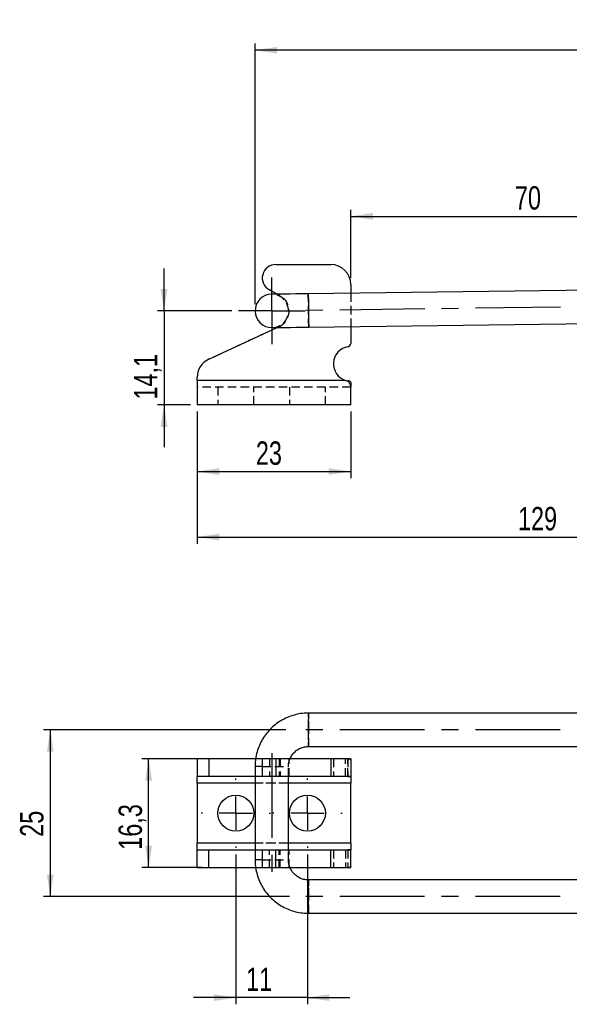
# Model space of a CAD drawing. Extents: x 54 to 317, y 26 to 285.
# Tile 6 of 23: x 59 to 141, y 137 to 285. Entities that reach past the tile are written whole.
import ezdxf

# ---------------------------------------------------------------- set-up
doc = ezdxf.new("R2010")
doc.units = 0
doc.linetypes.add('CENTERX2', pattern=[20.32, 12.7, -2.54, 2.54, -2.54])
doc.linetypes.add('HIDDEN', pattern=[1.905, 1.27, -0.635])
doc.layers.get('0').update_dxf_attribs({"linetype": 'CONTINUOUS'})
doc.styles.add('SLDTEXTSTYLE0', font='TXT', dxfattribs={"width": 0.75})
doc.dimstyles.new('SLDDIMSTYLE0', dxfattribs={"dimtxt": 3.5, "dimasz": 3.302, "dimexe": 0, "dimexo": 0.0625, "dimgap": 0.875, "dimtad": 1, "dimdec": 1, "dimrnd": 1e-09, "dimzin": 12, "dimtxsty": 'SLDTEXTSTYLE0', "dimsah": 1, "dimcen": 0.09, "dimazin": 3, "dimtfac": 1, "dimtdec": 1, "dimtmove": 0, "dimatfit": 3, "dimtolj": 1, "dimtzin": 12})
doc.dimstyles.new('SLDDIMSTYLE1', dxfattribs={"dimtxt": 3.5, "dimasz": 3.302, "dimexe": 0, "dimexo": 0.0625, "dimgap": 0.875, "dimtad": 1, "dimdec": 0, "dimrnd": 1e-09, "dimzin": 12, "dimtxsty": 'SLDTEXTSTYLE0', "dimsah": 1, "dimcen": 0.09, "dimazin": 3, "dimtfac": 1, "dimtofl": 0, "dimtmove": 0, "dimatfit": 3, "dimtolj": 1, "dimtzin": 12})
doc.dimstyles.new('SLDDIMSTYLE2', dxfattribs={"dimtxt": 3.5, "dimasz": 3.302, "dimexe": 0, "dimexo": 0.0625, "dimgap": 0.875, "dimtad": 1, "dimdec": 3, "dimrnd": 1e-09, "dimzin": 12, "dimtxsty": 'SLDTEXTSTYLE0', "dimsah": 1, "dimcen": 0.09, "dimazin": 3, "dimtfac": 1, "dimtdec": 3, "dimtofl": 0, "dimtmove": 0, "dimatfit": 3, "dimtolj": 1, "dimtzin": 12})
doc.dimstyles.new('SLDDIMSTYLE4', dxfattribs={"dimtxt": 3.5, "dimasz": 3.302, "dimexe": 0, "dimexo": 0.0625, "dimgap": 0.875, "dimtad": 1, "dimdec": 0, "dimrnd": 1e-09, "dimzin": 12, "dimtxsty": 'SLDTEXTSTYLE0', "dimsah": 1, "dimcen": 0.09, "dimazin": 3, "dimtfac": 1, "dimtdec": 0, "dimtofl": 0, "dimtmove": 0, "dimatfit": 3, "dimtolj": 1, "dimtzin": 12})
doc.dimstyles.new('SLDDIMSTYLE6', dxfattribs={"dimtxt": 3.5, "dimasz": 3.302, "dimexe": 0, "dimexo": 0.0625, "dimgap": 0.875, "dimtad": 1, "dimdec": 0, "dimrnd": 1e-09, "dimzin": 12, "dimtxsty": 'SLDTEXTSTYLE0', "dimsah": 1, "dimcen": 0.09, "dimazin": 3, "dimtfac": 1, "dimtmove": 0, "dimatfit": 3, "dimtolj": 1, "dimtzin": 12})

# ---------------------------------------------------------------- blocks, each defined once
blk = doc.blocks.new('_D')
at = {"color": 179, "linetype": 'CONTINUOUS'}
for p, q in [((80.57, 240.93), (80.57, 247.28)), ((90.7, 240.93), (79.57, 240.93)), ((80.57, 240.93), (80.57, 226.87)), ((84.53, 226.87), (79.57, 226.87)), ((80.57, 226.87), (80.57, 220.52))]:
    blk.add_line(p, q, dxfattribs=at)
for points in [[(80.57, 240.93), (81.08, 244.23), (80.06, 244.23)], [(80.57, 226.87), (80.06, 223.56), (81.08, 223.56)]]:
    blk.add_solid(points, dxfattribs=at)
at = {"color": 179, "linetype": 'CONTINUOUS', "insert": (76.06, 227.65, 0.1), "char_height": 3.5, "attachment_point": 1, "rotation": 90, "style": 'SLDTEXTSTYLE0'}
blk.add_mtext('14,1', dxfattribs=at)
blk = doc.blocks.new('_D_2')
at = {"color": 179, "linetype": 'CONTINUOUS'}
for p, q in [((94.2, 241.93), (94.2, 280.99)), ((302, 252.42), (302, 280.99)), ((302, 279.99), (94.2, 279.99))]:
    blk.add_line(p, q, dxfattribs=at)
for points in [[(94.2, 279.99), (97.5, 279.48), (97.5, 280.5)], [(302, 279.99), (298.7, 280.5), (298.7, 279.48)]]:
    blk.add_solid(points, dxfattribs=at)
at = {"color": 179, "linetype": 'CONTINUOUS', "insert": (188.35, 284.5, 0.1), "char_height": 3.5, "attachment_point": 1, "style": 'SLDTEXTSTYLE0'}
blk.add_mtext('208', dxfattribs=at)
blk = doc.blocks.new('_D_4')
at = {"color": 179, "linetype": 'CONTINUOUS'}
for p, q in [((85.53, 225.87), (85.53, 215.87)), ((108.53, 225.87), (108.53, 215.87)), ((85.53, 216.87), (108.53, 216.87))]:
    blk.add_line(p, q, dxfattribs=at)
for points in [[(85.53, 216.87), (88.84, 216.36), (88.84, 217.37)], [(108.53, 216.87), (105.23, 217.37), (105.23, 216.36)]]:
    blk.add_solid(points, dxfattribs=at)
at = {"color": 179, "linetype": 'CONTINUOUS', "insert": (94.32, 221.38, 0.1), "char_height": 3.5, "attachment_point": 1, "style": 'SLDTEXTSTYLE0'}
blk.add_mtext('23', dxfattribs=at)
blk = doc.blocks.new('_D_5')
at = {"color": 179, "linetype": 'CONTINUOUS'}
for p, q in [((85.53, 225.87), (85.53, 206.04)), ((214.93, 225.87), (214.93, 206.04)), ((85.53, 207.04), (214.93, 207.04))]:
    blk.add_line(p, q, dxfattribs=at)
for points in [[(85.53, 207.04), (88.84, 206.54), (88.84, 207.55)], [(214.93, 207.04), (211.63, 207.55), (211.63, 206.54)]]:
    blk.add_solid(points, dxfattribs=at)
at = {"color": 179, "linetype": 'CONTINUOUS', "insert": (133.57, 211.56, 0.1), "char_height": 3.5, "attachment_point": 1, "style": 'SLDTEXTSTYLE0'}
blk.add_mtext('129', dxfattribs=at)
blk = doc.blocks.new('_D_7')
at = {"color": 179, "linetype": 'CONTINUOUS'}
for p, q in [((108.53, 245.88), (108.53, 256.1)), ((178.93, 243.41), (178.93, 256.1)), ((108.53, 255.1), (178.93, 255.1))]:
    blk.add_line(p, q, dxfattribs=at)
for points in [[(108.53, 255.1), (111.84, 254.6), (111.84, 255.61)], [(178.93, 255.1), (175.63, 255.61), (175.63, 254.6)]]:
    blk.add_solid(points, dxfattribs=at)
at = {"color": 179, "linetype": 'CONTINUOUS', "insert": (133.11, 259.62, 0.1), "char_height": 3.5, "attachment_point": 1, "style": 'SLDTEXTSTYLE0'}
blk.add_mtext('70', dxfattribs=at)
blk = doc.blocks.new('SW_CENTERMARKSYMBOL_2')
at = {"color": 0, "linetype": 'CONTINUOUS'}
for p, q in [((0, 2.5), (0, 5)), ((0, 0), (0, 2.5)), ((-2.5, 0), (-5, 0)), ((0, 0), (-2.5, 0)), ((0, 0), (0, -2.5)), ((0, 0), (2.5, 0)), ((2.5, 0), (5, 0)), ((0, -2.5), (0, -5))]:
    blk.add_line(p, q, dxfattribs=at)
blk = doc.blocks.new('_D_13')
at = {"color": 179, "linetype": 'CONTINUOUS'}
for p, q in [((86.27, 173.83), (77.27, 173.83)), ((78.27, 157.53), (78.27, 173.83)), ((86.27, 157.53), (77.27, 157.53))]:
    blk.add_line(p, q, dxfattribs=at)
for points in [[(78.27, 173.83), (77.76, 170.53), (78.78, 170.53)], [(78.27, 157.53), (78.78, 160.83), (77.76, 160.83)]]:
    blk.add_solid(points, dxfattribs=at)
at = {"color": 179, "linetype": 'CONTINUOUS', "insert": (73.76, 160.2, -5.65), "char_height": 3.5, "attachment_point": 1, "rotation": 90, "style": 'SLDTEXTSTYLE0'}
blk.add_mtext('16,3', dxfattribs=at)
blk = doc.blocks.new('_D_14')
at = {"color": 179, "linetype": 'CONTINUOUS'}
for p, q in [((98.79, 178.18), (62.53, 178.18)), ((63.53, 178.18), (63.53, 153.18)), ((99.37, 153.18), (62.53, 153.18))]:
    blk.add_line(p, q, dxfattribs=at)
for points in [[(63.53, 178.18), (63.03, 174.88), (64.04, 174.88)], [(63.53, 153.18), (64.04, 156.48), (63.03, 156.48)]]:
    blk.add_solid(points, dxfattribs=at)
at = {"color": 179, "linetype": 'CONTINUOUS', "insert": (59.02, 162.14, -5.65), "char_height": 3.5, "attachment_point": 1, "rotation": 90, "style": 'SLDTEXTSTYLE0'}
blk.add_mtext('25', dxfattribs=at)
blk = doc.blocks.new('_D_15')
at = {"color": 179, "linetype": 'CONTINUOUS'}
for p, q in [((91.33, 159.48), (91.33, 137.05)), ((102.03, 159.48), (102.03, 137.05)), ((91.33, 138.05), (84.98, 138.05)), ((102.03, 138.05), (91.33, 138.05)), ((102.03, 138.05), (108.38, 138.05))]:
    blk.add_line(p, q, dxfattribs=at)
for points in [[(91.33, 138.05), (88.03, 138.55), (88.03, 137.54)], [(102.03, 138.05), (105.34, 137.54), (105.34, 138.55)]]:
    blk.add_solid(points, dxfattribs=at)
at = {"color": 179, "linetype": 'CONTINUOUS', "insert": (92.86, 142.56, -5.65), "char_height": 3.5, "attachment_point": 1, "style": 'SLDTEXTSTYLE0'}
blk.add_mtext('11', dxfattribs=at)
blk = doc.blocks.new('SW_CENTERMARKSYMBOL_3')
at = {"color": 0, "linetype": 'CONTINUOUS'}
for p, q in [((0, 5), (0, 5.2)), ((0, 0), (0, 2.5)), ((-5, 0), (-5.2, 0)), ((0, 0), (-2.5, 0)), ((0, 0), (0, -2.5)), ((0, 0), (2.5, 0)), ((5, 0), (5.2, 0)), ((0, -5), (0, -5.2))]:
    blk.add_line(p, q, dxfattribs=at)
blk = doc.blocks.new('SW_CENTERMARKSYMBOL_8')
at = {"color": 0, "linetype": 'CONTINUOUS'}
for p, q in [((0, 5), (0, 5.2)), ((0, 0), (0, 2.5)), ((-5, 0), (-5.2, 0)), ((0, 0), (-2.5, 0)), ((0, 0), (0, -2.5)), ((0, 0), (2.5, 0)), ((5, 0), (5.2, 0)), ((0, -5), (0, -5.2))]:
    blk.add_line(p, q, dxfattribs=at)

msp = doc.modelspace()

# ---------------------------------------------------------------- linework, layer by layer
at = {"color": 7, "linetype": 'CONTINUOUS'}
for p, q in [((97.3019, 247.8804), (105.5341, 247.8804)), ((97.5252, 243.4391), (96.3383, 244.0828)), ((200.6347, 244.7945), (102.1682, 243.5001)), ((108.5341, 244.8804), (108.5341, 243.5838)), ((102.2339, 238.5006), (200.7004, 239.7949)), ((87.2704, 233.6811), (97.5137, 238.4385)), ((108.5341, 238.5834), (108.5341, 236.0584)), ((85.5341, 230.5158), (85.5341, 230.9603)), ((85.5341, 230.5158), (85.5341, 226.8658)), ((107.7638, 230.5158), (85.5341, 230.5158)), ((108.1148, 230.3693), (107.7638, 230.5158)), ((108.1148, 230.4756), (108.1148, 230.3693)), ((108.5341, 230.2397), (108.5341, 229.5082)), ((108.5341, 226.8658), (108.5341, 229.5082)), ((108.5341, 226.8658), (85.5341, 226.8658)), ((200.6265, 180.677), (102.201, 180.677)), ((102.201, 175.677), (200.6265, 175.677)), ((85.5341, 173.827), (85.5341, 171.177)), ((87.2704, 173.827), (85.5341, 173.827)), ((87.2704, 173.827), (87.2704, 171.177)), ((94.2977, 173.827), (87.2704, 173.827)), ((94.2015, 172.677), (94.2015, 158.677)), ((95.2809, 173.827), (95.2809, 171.177)), ((97.3019, 173.827), (95.2809, 173.827)), ((97.3019, 173.827), (97.3019, 171.177)), ((105.5341, 173.827), (97.3019, 173.827)), ((105.5341, 173.827), (105.5341, 171.177)), ((108.5341, 173.827), (105.5341, 173.827)), ((108.5341, 173.827), (108.5341, 171.177)), ((87.2704, 171.177), (85.5341, 171.177)), ((85.5341, 170.177), (85.5341, 171.177)), ((94.2015, 171.177), (87.2704, 171.177)), ((97.3019, 171.177), (95.2809, 171.177)), ((105.5341, 171.177), (97.3019, 171.177)), ((99.2015, 160.177), (99.2015, 171.177)), ((108.5341, 171.177), (105.5341, 171.177)), ((108.5341, 171.1382), (108.5341, 170.177)), ((85.5341, 170.177), (85.5341, 161.177)), ((108.5341, 161.177), (108.5341, 170.177)), ((85.5341, 160.177), (85.5341, 161.177)), ((108.5341, 161.177), (108.5341, 160.2159)), ((85.5341, 157.527), (85.5341, 160.177)), ((85.5341, 160.177), (87.2704, 160.177)), ((87.2704, 157.527), (87.2704, 160.177)), ((87.2704, 160.177), (94.2015, 160.177)), ((95.2809, 160.177), (95.2809, 157.527)), ((95.2809, 160.177), (97.3019, 160.177)), ((97.3019, 157.527), (97.3019, 160.177)), ((97.3019, 160.177), (105.5341, 160.177)), ((105.5341, 157.527), (105.5341, 160.177)), ((105.5341, 160.177), (108.5341, 160.177)), ((108.5341, 157.527), (108.5341, 160.177)), ((85.5341, 157.527), (87.2704, 157.527)), ((87.2704, 157.527), (94.3019, 157.527)), ((95.2809, 157.527), (97.3019, 157.527)), ((97.3019, 157.527), (105.5341, 157.527)), ((105.5341, 157.527), (108.5341, 157.527)), ((200.6265, 155.677), (102.201, 155.677)), ((102.201, 150.677), (200.6265, 150.677))]:
    msp.add_line(p, q, dxfattribs=at)
at = {"color": 7, "linetype": 'HIDDEN'}
for p, q in [((96.3383, 244.0828), (97.9411, 243.2135)), ((97.9411, 243.2135), (97.5252, 243.4391)), ((108.5341, 243.5838), (108.5341, 238.5834)), ((97.7967, 238.57), (87.2704, 233.6811)), ((97.5137, 238.4385), (97.7967, 238.57)), ((107.7638, 230.5158), (85.5341, 230.5158)), ((108.5341, 229.5158), (85.5341, 229.5158)), ((88.6341, 229.5158), (88.6341, 226.8658)), ((94.0341, 226.8658), (94.0341, 229.5158)), ((99.3341, 229.5158), (99.3341, 226.8658)), ((104.7341, 226.8658), (104.7341, 229.5158)), ((108.5341, 229.5082), (108.5341, 229.5158)), ((95.2809, 173.827), (94.2977, 173.827)), ((95.2809, 172.677), (99.1984, 172.677)), ((96.3383, 173.827), (96.3383, 171.177)), ((97.7967, 173.827), (97.7967, 171.177)), ((97.9411, 173.827), (97.9411, 171.177)), ((99.2015, 171.177), (99.2015, 172.677)), ((99.3015, 171.177), (99.3015, 173.827)), ((105.9341, 173.827), (105.9341, 171.177)), ((107.7638, 171.177), (107.7638, 173.827)), ((108.1148, 173.827), (108.1148, 171.177)), ((108.1148, 171.1762), (108.1148, 173.8241)), ((95.2809, 171.177), (94.2015, 171.177)), ((108.5341, 170.177), (85.5341, 170.177)), ((99.2015, 170.177), (94.2015, 170.177)), ((108.5341, 161.177), (85.5341, 161.177)), ((99.2015, 161.177), (94.2015, 161.177)), ((94.2015, 160.177), (95.2809, 160.177)), ((96.3383, 157.527), (96.3383, 160.177)), ((97.7967, 157.527), (97.7967, 160.177)), ((97.9411, 157.527), (97.9411, 160.177)), ((99.2015, 158.677), (99.2015, 160.177)), ((99.3015, 157.527), (99.3015, 160.177)), ((105.9341, 160.177), (105.9341, 157.527)), ((107.7638, 160.177), (107.7638, 157.527)), ((108.1148, 160.1778), (108.1148, 157.53)), ((108.1148, 160.177), (108.1148, 157.527)), ((95.2809, 158.677), (99.1984, 158.677)), ((94.3019, 157.527), (95.2809, 157.527))]:
    msp.add_line(p, q, dxfattribs=at)
at = {"color": 179, "linetype": 'CENTERX2'}
for p, q in [((221.1908, 242.5645), (100.2012, 240.9741)), ((221.1886, 178.177), (99.7889, 178.177)), ((96.7015, 174.677), (96.7015, 156.677)), ((221.1886, 153.177), (100.3701, 153.177))]:
    msp.add_line(p, q, dxfattribs=at)
at = {"color": 8, "linetype": 'CONTINUOUS'}
for p, q in [((95.2809, 172.677), (94.2015, 172.677)), ((94.2015, 170.177), (85.5341, 170.177)), ((108.5341, 170.177), (99.2015, 170.177)), ((94.2015, 161.177), (85.5341, 161.177)), ((108.5341, 161.177), (99.2015, 161.177)), ((95.2809, 158.677), (94.2015, 158.677))]:
    msp.add_line(p, q, dxfattribs=at)
at = {"color": 7, "linetype": 'CONTINUOUS', "flags": 128}
for points in [[(102.1682, 243.5001), (101.2132, 243.4876), (100.2872, 243.4754), (99.4184, 243.464), (98.6331, 243.4537), (97.9553, 243.4448), (97.4054, 243.4375), (97.0003, 243.4322), (96.7522, 243.4289), (96.6686, 243.4278)], [(96.7344, 238.4283), (96.8179, 238.4294), (97.066, 238.4326), (97.4712, 238.438), (98.021, 238.4452), (98.6989, 238.4541), (99.4841, 238.4644), (100.3529, 238.4758), (101.2789, 238.488), (102.2339, 238.5006)]]:
    msp.add_lwpolyline(points, dxfattribs=at)
at = {"color": 8, "linetype": 'CONTINUOUS', "flags": 128}
msp.add_lwpolyline([(102.1682, 243.5001), (102.1684, 243.4804), (102.1705, 243.3246), (102.1744, 243.0227), (102.1801, 242.5938), (102.187, 242.0647), (102.1949, 241.4688), (102.2031, 240.8434), (102.2112, 240.2279), (102.2186, 239.6609), (102.225, 239.1781), (102.2298, 238.8098), (102.2329, 238.5791), (102.2339, 238.5006)], dxfattribs=at)
at = {"color": 7, "linetype": 'HIDDEN', "flags": 128}
msp.add_lwpolyline([(102.2339, 238.5006), (102.2329, 238.5791), (102.2298, 238.8098), (102.225, 239.1781), (102.2186, 239.6609), (102.2112, 240.2279), (102.2031, 240.8434), (102.1949, 241.4688), (102.187, 242.0647), (102.1801, 242.5938), (102.1744, 243.0227), (102.1705, 243.3246), (102.1684, 243.4804), (102.1682, 243.5001)], dxfattribs=at)
at = {"color": 7, "linetype": 'CONTINUOUS'}
for centre in [(91.3341, 165.677), (102.0341, 165.677)]:
    msp.add_circle(centre, 2.7, dxfattribs=at)
for centre, radius, start, end in [((97.3019, 245.8594), 2.021, 90, 241.52583), ((105.5341, 244.8804), 3, 0, 90), ((96.7015, 240.9281), 2.5, 90.753128, 270.753128), ((108.0341, 236.0584), 0.5, 279.281799, 0), ((108.5341, 232.999), 2.6, 99.281799, 252.764996), ((88.5341, 230.9603), 3, 114.912156, 180)]:
    msp.add_arc(centre, radius, start, end, dxfattribs=at)
at = {"color": 7, "linetype": 'HIDDEN'}
for centre, radius, start, end in [((96.7015, 240.9281), 2.5, 270.753128, 90.753128), ((96.7015, 240.9281), 2.6, 294.912156, 61.52583), ((52.7115, 178.7762), 49.5261, 359.306776, 2.199536), ((68.1187, 177.3753), 34.1246, 357.14742, 1.346269), ((68.1187, 153.9788), 34.1246, 358.653731, 2.85258), ((52.7115, 152.5778), 49.5261, 357.800464, 0.693224)]:
    msp.add_arc(centre, radius, start, end, dxfattribs=at)
at = {"color": 8, "linetype": 'CONTINUOUS'}
for centre in [(174.0603, 178.177), (174.0603, 153.177)]:
    msp.add_arc(centre, 71.9027, 178.00747, 181.99253, dxfattribs=at)
at = {"color": 7, "linetype": 'CONTINUOUS'}
for points, knots in [([(108.5341, 230.2397), (108.5293, 230.2533), (108.5196, 230.2812), (108.4801, 230.3341), (108.3538, 230.4258), (108.2165, 230.4544), (108.1148, 230.4756)], [0, 0, 0, 0, 0.08814238, 0.1802634, 0.39266213, 1, 1, 1, 1]), ([(108.5341, 229.5082), (108.5236, 229.6026), (108.5039, 229.7795), (108.4187, 230.0247), (108.2936, 230.2297), (108.1735, 230.3234), (108.1148, 230.3693)], [0, 0, 0, 0, 0.29231519, 0.54801494, 0.77871, 1, 1, 1, 1]), ([(102.201, 180.677), (101.9802, 180.6716), (101.4102, 180.6575), (100.4985, 180.5159), (99.4888, 180.2279), (98.5255, 179.8083), (97.6252, 179.2669), (96.8034, 178.6124), (96.0741, 177.8562), (95.4499, 177.0111), (94.9416, 176.0918), (94.5573, 175.1138), (94.3056, 174.0942), (94.2101, 173.2743), (94.2033, 172.801), (94.2015, 172.677)], [0, 0, 0, 0, 0.05275594, 0.13614249, 0.21956422, 0.30298637, 0.38640892, 0.46983098, 0.55325364, 0.63667668, 0.72009996, 0.80352364, 0.88694756, 0.97037176, 1, 1, 1, 1]), ([(99.4492, 173.827), (99.491, 173.9344), (99.6106, 174.2415), (99.9429, 174.6804), (100.416, 175.1182), (100.9768, 175.4391), (101.5811, 175.6405), (101.9982, 175.6651), (102.201, 175.677)], [0, 0, 0, 0, 0.09799414, 0.2803103, 0.46263331, 0.64496424, 0.82730215, 1, 1, 1, 1]), ([(108.1148, 171.1762), (108.2201, 171.175), (108.3586, 171.1734), (108.4886, 171.1583), (108.525, 171.1477), (108.5312, 171.1412), (108.5341, 171.1382)], [0, 0, 0, 0, 0.64762716, 0.85101985, 0.92995541, 1, 1, 1, 1]), ([(108.5341, 160.2159), (108.5293, 160.2121), (108.5196, 160.2045), (108.4801, 160.1931), (108.3538, 160.1791), (108.2165, 160.1784), (108.1148, 160.1778)], [0, 0, 0, 0, 0.08814238, 0.1802634, 0.39266213, 1, 1, 1, 1]), ([(94.2015, 158.677), (94.207, 158.4561), (94.221, 157.8861), (94.3626, 156.9744), (94.6506, 155.9647), (95.0702, 155.0013), (95.6115, 154.1009), (96.266, 153.279), (97.0222, 152.5497), (97.8672, 151.9255), (98.7866, 151.4171), (99.7645, 151.0328), (100.7841, 150.7811), (101.6039, 150.6856), (102.077, 150.6788), (102.201, 150.677)], [0, 0, 0, 0, 0.05275435, 0.13614313, 0.21956769, 0.30299221, 0.38641676, 0.46984088, 0.55326495, 0.63668833, 0.72011174, 0.80353467, 0.88695742, 0.97038017, 1, 1, 1, 1]), ([(102.201, 155.677), (102.1182, 155.6791), (101.822, 155.6866), (101.3166, 155.7871), (100.7235, 156.0401), (100.1939, 156.414), (99.7693, 156.8957), (99.5146, 157.279), (99.4445, 157.5052), (99.4377, 157.527)], [0, 0, 0, 0, 0.07050625, 0.25229286, 0.43437036, 0.61644635, 0.79851491, 0.98057597, 1, 1, 1, 1])]:
    msp.add_open_spline(points, degree=3, knots=knots, dxfattribs=at)
at = {"color": 7, "linetype": 'HIDDEN'}
for points, knots in [([(99.2015, 172.677), (99.2039, 172.7597), (99.2125, 173.0555), (99.2763, 173.453), (99.4076, 173.7371), (99.4492, 173.827)], [0, 0, 0, 0, 0.20956165, 0.7497573, 1, 1, 1, 1]), ([(108.1148, 173.8241), (108.2291, 173.8156), (108.3972, 173.8032), (108.5108, 173.7472), (108.5263, 173.7059), (108.5341, 173.6852)], [0, 0, 0, 0, 0.51350423, 0.75539447, 1, 1, 1, 1]), ([(99.4377, 157.527), (99.37, 157.707), (99.2306, 158.0776), (99.2114, 158.4734), (99.2015, 158.677)], [0, 0, 0, 0, 0.4854781, 1, 1, 1, 1]), ([(108.5341, 157.6688), (108.5236, 157.6441), (108.5039, 157.5977), (108.4187, 157.5581), (108.2936, 157.5367), (108.1735, 157.5322), (108.1148, 157.53)], [0, 0, 0, 0, 0.29231519, 0.54801494, 0.77871, 1, 1, 1, 1])]:
    msp.add_open_spline(points, degree=3, knots=knots, dxfattribs=at)

# ---------------------------------------------------------------- block references
at = {"color": 179, "linetype": 'CONTINUOUS'}
for name, p in [('SW_CENTERMARKSYMBOL_2', (96.7015, 240.9281)), ('SW_CENTERMARKSYMBOL_3', (91.3341, 165.677)), ('SW_CENTERMARKSYMBOL_8', (102.0341, 165.677))]:
    msp.add_blockref(name, p, dxfattribs=at)

# ---------------------------------------------------------------- dimensions: what is measured, and where the dimension line sits
for base, p1, p2, dimstyle, picture, middle in [((94.2015, 279.9902), (302.0019, 251.4249), (94.2015, 240.9281), 'SLDDIMSTYLE1', '_D_2', (193.6465, 279.9902)), ((108.5341, 216.8657), (85.5341, 226.8658), (108.5341, 226.8658), 'SLDDIMSTYLE2', '_D_4', (98.3328, 216.8657)), ((214.9293, 207.0439), (85.5341, 226.8658), (214.9293, 226.8658), 'SLDDIMSTYLE1', '_D_5', (138.8739, 207.0439)), ((91.3341, 138.0455), (102.0341, 160.477), (91.3341, 160.477), 'SLDDIMSTYLE6', '_D_15', (96.8691, 138.0455))]:
    dim = msp.add_linear_dim(base=base, p1=p1, p2=p2, dimstyle=dimstyle, dxfattribs=at)
    dim.commit()
    dim.dimension.update_dxf_attribs({"geometry": picture, "text_midpoint": middle, "dimtype": 160})
for base, p1, p2, angle, dimstyle, picture, middle in [((178.9293, 255.1035), (108.5341, 244.8804), (178.9293, 242.4099), 0, 'SLDDIMSTYLE4', '_D_7', (137.117, 255.1035)), ((80.5711, 226.8658), (91.7015, 240.9281), (85.5341, 226.8658), 90, 'SLDDIMSTYLE0', '_D', (80.5711, 233.5939)), ((63.5341, 153.177), (99.7889, 178.177), (100.3701, 153.177), 90, 'SLDDIMSTYLE2', '_D_14', (63.5341, 166.1483)), ((78.272, 173.827), (87.2704, 157.527), (87.2704, 173.827), 90, 'SLDDIMSTYLE2', '_D_13', (78.272, 166.1483))]:
    dim = msp.add_linear_dim(base=base, p1=p1, p2=p2, angle=angle, dimstyle=dimstyle, dxfattribs=at)
    dim.commit()
    dim.dimension.update_dxf_attribs({"geometry": picture, "text_midpoint": middle, "dimtype": 160})

doc.saveas('drawing.dxf')
